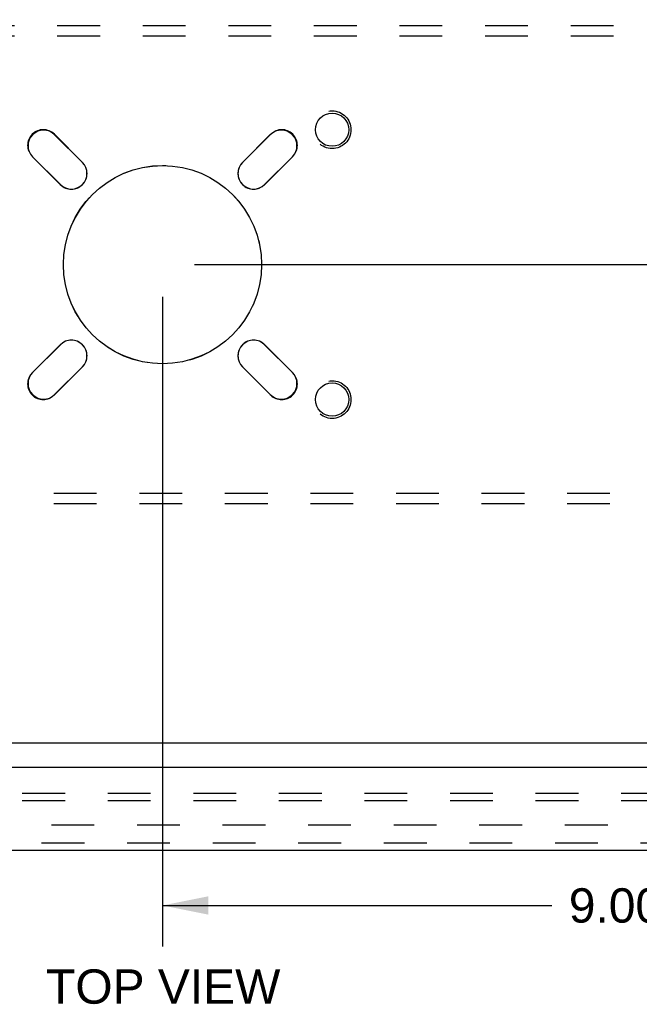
# Model space of a CAD drawing. Header units: inches. Extents: x 0 to 77.3, y 0 to 50.
# Tile 38 of 50: x 64.3 to 70.4, y 34.8 to 44.5. Entities that reach past the tile are written whole.
import ezdxf

# ---------------------------------------------------------------- set-up
doc = ezdxf.new("R2010")
doc.units = ezdxf.units.IN
doc.header["$LTSCALE"] = 4.25
doc.header["$MEASUREMENT"] = 0
doc.linetypes.add('HIDDEN', pattern=[0.2, 0.1, -0.1])
doc.layers.get('0').update_dxf_attribs({"linetype": 'CONTINUOUS'})
for name, color, linetype in [('DEFAULT_2', 8, 'HIDDEN'), ('DIMENSIONS', 7, 'CONTINUOUS'), ('REAR_DOOR', 7, 'CONTINUOUS'), ('SUBPANEL', 7, 'CONTINUOUS')]:
    doc.layers.add(name, color=color, linetype=linetype)
doc.styles.get("Standard").update_dxf_attribs({"font": 'arial.ttf'})
doc.dimstyles.new('DIMSTYLE_3', dxfattribs={"dimtxt": 0.340909, "dimasz": 0.454545, "dimexe": 0.09, "dimexo": 0.07, "dimgap": 0.0375, "dimtad": 0, "dimtih": 1, "dimtoh": 1, "dimzin": 4, "dimdsep": 46, "dimtxsty": 'Standard', "dimblk": '_FILLED', "dimblk1": '_FILLED', "dimblk2": '_FILLED', "dimcen": 0.09, "dimadec": 3, "dimazin": 1, "dimtfac": 1, "dimtdec": 3, "dimtofl": 0, "dimtmove": 0, "dimatfit": 3, "dimldrblk": '_FILLED', "dimfxl": 0, "dimtolj": 1, "dimtzin": 4, "dimarcsym": 0})

# ---------------------------------------------------------------- blocks, each defined once
blk = doc.blocks.new('_FILLED')
at = {"color": 0, "linetype": 'ByBlock'}
blk.add_solid([(0, 0), (-1, 0.2), (-1, -0.2)], dxfattribs=at)
blk = doc.blocks.new('*D12')
at = {"layer": 'DIMENSIONS', "color": 2, "linetype": 'Continuous'}
for p, q in [((66.0056, 42.1049), (76.0327, 42.1049)), ((75.6236, 42.1049), (75.6236, 40.3368)), ((75.6236, 37.3549), (75.6236, 39.1436)), ((74.8706, 37.3549), (76.0327, 37.3549))]:
    blk.add_line(p, q, dxfattribs=at)
at = {"layer": 'DIMENSIONS', "color": 2, "linetype": 'Continuous', "xscale": 0.4545454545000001, "yscale": 0.4545454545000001, "zscale": 0.4545454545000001}
for p, rotation in [((75.6236, 42.1049), 90), ((75.6236, 37.3549), 270)]:
    blk.add_blockref('_FILLED', p, dxfattribs=dict(at, rotation=rotation))
at = {"layer": 'DIMENSIONS', "color": 2, "linetype": 'Continuous', "insert": (75.6236, 40.1664), "char_height": 0.34091, "width": 0.95049, "attachment_point": 2, "line_spacing_factor": 0.9}
blk.add_mtext('4.75\\PREF', dxfattribs=at)
blk = doc.blocks.new('*D13')
at = {"layer": 'DIMENSIONS', "color": 2, "linetype": 'Continuous'}
for p, q in [((74.9306, 47.3549), (76.0327, 47.3549)), ((75.6236, 47.3549), (75.6236, 45.0708)), ((75.6236, 42.1049), (75.6236, 44.389)), ((66.0056, 42.1049), (76.0327, 42.1049))]:
    blk.add_line(p, q, dxfattribs=at)
at = {"layer": 'DIMENSIONS', "color": 2, "linetype": 'Continuous', "xscale": 0.4545454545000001, "yscale": 0.4545454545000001, "zscale": 0.4545454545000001}
for p, rotation in [((75.6236, 47.3549), 90), ((75.6236, 42.1049), 270)]:
    blk.add_blockref('_FILLED', p, dxfattribs=dict(at, rotation=rotation))
at = {"layer": 'DIMENSIONS', "color": 2, "linetype": 'Continuous', "insert": (75.6236, 44.9004), "char_height": 0.34091, "width": 0.926411, "attachment_point": 2, "line_spacing_factor": 0.9}
blk.add_mtext('5.25', dxfattribs=at)
blk = doc.blocks.new('*D14')
at = {"layer": 'DIMENSIONS', "color": 2, "linetype": 'Continuous'}
for p, q in [((65.6874, 41.7867), (65.6874, 35.3327)), ((74.6874, 37.1797), (74.6874, 35.3327)), ((65.6874, 35.7418), (69.5538, 35.7418)), ((74.6874, 35.7418), (70.8211, 35.7418))]:
    blk.add_line(p, q, dxfattribs=at)
at = {"layer": 'DIMENSIONS', "color": 2, "linetype": 'Continuous', "xscale": 0.4545454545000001, "yscale": 0.4545454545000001, "zscale": 0.4545454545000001, "rotation": 180}
blk.add_blockref('_FILLED', (65.6874, 35.7418), dxfattribs=at)
at = {"layer": 'DIMENSIONS', "color": 2, "linetype": 'Continuous', "xscale": 0.4545454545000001, "yscale": 0.4545454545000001, "zscale": 0.4545454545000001}
blk.add_blockref('_FILLED', (74.6874, 35.7418), dxfattribs=at)
at = {"layer": 'DIMENSIONS', "color": 2, "linetype": 'Continuous', "insert": (70.1874, 35.9123), "char_height": 0.34091, "width": 0.926411, "attachment_point": 2, "line_spacing_factor": 0.9}
blk.add_mtext('9.00', dxfattribs=at)

msp = doc.modelspace()

# ---------------------------------------------------------------- linework, layer by layer
at = {"color": 3, "linetype": 'Continuous'}
for p, q in [((64.616178, 43.395379), (64.89195, 43.119607)), ((66.48294, 43.119607), (66.758712, 43.395379)), ((64.672747, 42.900404), (64.396975, 43.176176)), ((66.977915, 43.176176), (66.702143, 42.900404)), ((64.396975, 41.033642), (64.672747, 41.309414)), ((66.702143, 41.309414), (66.977915, 41.033642)), ((64.89195, 41.090211), (64.616178, 40.814439)), ((66.758712, 40.814439), (66.48294, 41.090211)), ((74.612445, 37.354909), (56.762445, 37.354909))]:
    msp.add_line(p, q, dxfattribs=at)
for centre, radius in [((67.372445, 43.444909), 0.165), ((65.687445, 42.104909), 0.98425), ((67.372445, 40.764909), 0.165)]:
    msp.add_circle(centre, radius, dxfattribs=at)
for centre, start, end in [((64.506577, 43.285777), 45, 225), ((66.868313, 43.285777), 315, 135), ((64.782348, 43.010006), 225, 45), ((66.592542, 43.010006), 135, 315), ((64.782348, 41.199812), 315, 135), ((66.592542, 41.199812), 45, 225), ((64.506577, 40.924041), 135, 315), ((66.868313, 40.924041), 225, 45)]:
    msp.add_arc(centre, 0.155, start, end, dxfattribs=at)
at = {"layer": 'DEFAULT_2', "color": 8, "linetype": 'HIDDEN'}
for p, q in [((57.842445, 44.479909), (73.532445, 44.479909)), ((57.842445, 44.375909), (73.532445, 44.375909)), ((64.612996, 43.399268), (64.892303, 43.119961)), ((66.482586, 43.119961), (66.761894, 43.399268)), ((64.672393, 42.900051), (64.393086, 43.179358)), ((66.981804, 43.179358), (66.702497, 42.900051)), ((64.393086, 41.03046), (64.672393, 41.309767)), ((66.702497, 41.309767), (66.981804, 41.03046)), ((64.892303, 41.089857), (64.612996, 40.81055)), ((66.761894, 40.81055), (66.482586, 41.089857)), ((73.532445, 39.833909), (57.842445, 39.833909)), ((73.532445, 39.729909), (57.842445, 39.729909)), ((57.785023, 36.542401), (73.589867, 36.542401))]:
    msp.add_line(p, q, dxfattribs=at)
for centre, radius in [((67.372445, 43.444909), 0.1875), ((65.687445, 42.104909), 0.985), ((67.372445, 40.764909), 0.1875)]:
    msp.add_circle(centre, radius, dxfattribs=at)
for centre, start, end in [((64.503041, 43.289313), 45, 225), ((66.871849, 43.289313), 315, 135), ((64.782348, 43.010006), 225, 45), ((66.592542, 43.010006), 135, 315), ((64.782348, 41.199812), 315, 135), ((66.592542, 41.199812), 45, 225), ((64.503041, 40.920505), 135, 315), ((66.871849, 40.920505), 225, 45)]:
    msp.add_arc(centre, 0.1555, start, end, dxfattribs=at)
at = {"layer": 'REAR_DOOR', "color": 3, "linetype": 'Continuous'}
for p, q in [((74.391945, 37.111988), (56.796945, 37.111988)), ((74.261945, 36.286988), (56.926945, 36.286988))]:
    msp.add_line(p, q, dxfattribs=at)
at = {"layer": 'REAR_DOOR', "color": 8, "linetype": 'HIDDEN'}
msp.add_line((74.261945, 36.361988), (56.926945, 36.361988), dxfattribs=at)
at = {"layer": 'SUBPANEL', "color": 8, "linetype": 'HIDDEN'}
for p, q in [((58.344445, 36.857988), (71.344445, 36.857988)), ((58.344445, 36.782988), (71.344445, 36.782988))]:
    msp.add_line(p, q, dxfattribs=at)

# ---------------------------------------------------------------- texts
at = {"layer": 'DIMENSIONS', "color": 2, "linetype": 'Continuous', "insert": (65.694731, 35.1072), "char_height": 0.3409091, "width": 2.32299763, "attachment_point": 2, "line_spacing_factor": 0.9}
msp.add_mtext('TOP VIEW', dxfattribs=at)

# ---------------------------------------------------------------- dimensions: what is measured, and where the dimension line sits
at = {"layer": 'DIMENSIONS', "color": 2, "linetype": 'Continuous'}
for base, p1, p2, angle, picture, middle in [((75.623619, 42.104909), (74.860627, 47.354909), (65.935627, 42.104909), 270, '*D13', (75.62381, 44.728009)), ((65.687445, 35.741812), (74.687445, 37.249727), (65.687445, 41.856727), 180, '*D14', (70.186369, 35.739909))]:
    dim = msp.add_linear_dim(base=base, p1=p1, p2=p2, angle=angle, dimstyle='DIMSTYLE_3', dxfattribs=at)
    dim.commit()
    dim.dimension.update_dxf_attribs({"geometry": picture, "text_midpoint": middle, "dimtype": 160})
dim = msp.add_linear_dim(base=(75.623619, 42.104909), p1=(74.800627, 37.354909), p2=(65.935627, 42.104909), angle=90, text='<>\\PREF', dimstyle='DIMSTYLE_3', dxfattribs=at)
dim.commit()
dim.dimension.update_dxf_attribs({"geometry": '*D12', "text_midpoint": (75.623619, 39.740235), "dimtype": 160})

doc.saveas('drawing.dxf')
